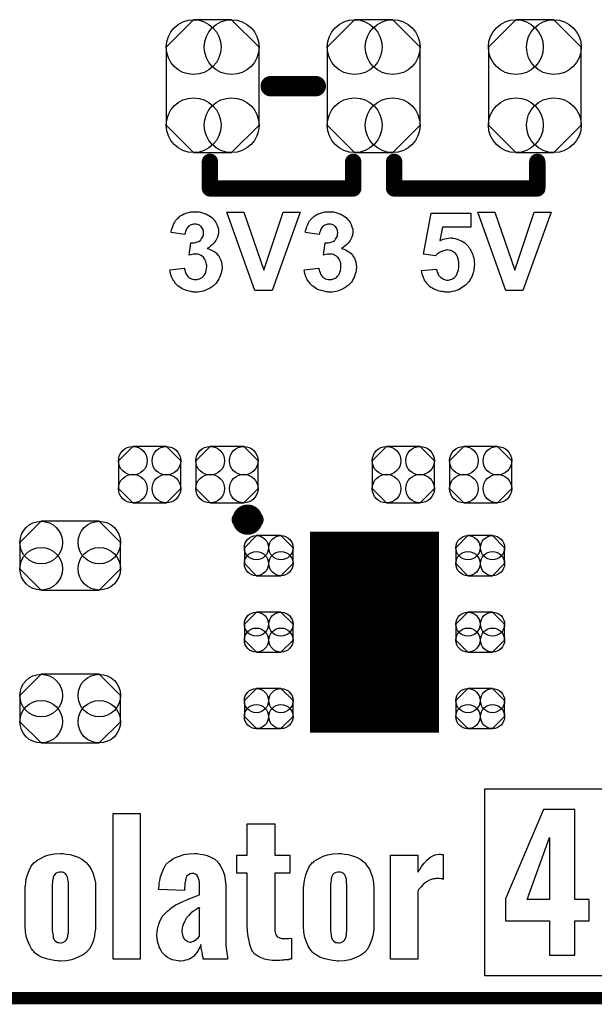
# Model space of a CAD drawing. Extents: x -0.07 to 0.95, y -0.15 to 2.1.
# Tile 2 of 14: x 0.28 to 0.56, y -0.15 to 0.33. Entities that reach past the tile are written whole.
import ezdxf

# ---------------------------------------------------------------- set-up
doc = ezdxf.new("R2010")
doc.units = 0
doc.layers.get('0').update_dxf_attribs({"linetype": 'CONTINUOUS'})
for name, color, linetype in [('gko', 6, 'CONTINUOUS'), ('gto', 2, 'CONTINUOUS'), ('gts', 1, 'CONTINUOUS')]:
    doc.layers.add(name, color=color, linetype=linetype)

# ---------------------------------------------------------------- blocks, each defined once
blk = doc.blocks.new('D10')
at = {"const_width": 0.005}
blk.add_lwpolyline([(-0.0025, 0, 1), (0.0025, 0, 1)], format="xyb", close=True, dxfattribs=at)
blk = doc.blocks.new('D84')
at = {"const_width": 0.00395}
blk.add_lwpolyline([(-0.001975, 0, 1), (0.001975, 0, 1)], format="xyb", close=True, dxfattribs=at)
blk = doc.blocks.new('D13')
at = {"const_width": 0.004}
blk.add_lwpolyline([(-0.002, 0, 1), (0.002, 0, 1)], format="xyb", close=True, dxfattribs=at)
blk = doc.blocks.new('D90')
blk.add_lwpolyline([(-0.0152, 0.0068), (-0.0152, -0.0068), (-0.0082, -0.0138), (0.0082, -0.0138), (0.0152, -0.0068), (0.0152, 0.0068), (0.0082, 0.0138), (-0.0082, 0.0138)], close=True)
for centre in [(-0.0082, 0.0068), (0.0082, 0.0068), (-0.0082, -0.0068), (0.0082, -0.0068)]:
    blk.add_circle(centre, 0.007)
blk = doc.blocks.new('D91')
blk.add_lwpolyline([(-0.0227, 0.0191), (-0.0227, -0.0191), (-0.0093, -0.0325), (0.0093, -0.0325), (0.0227, -0.0191), (0.0227, 0.0191), (0.0093, 0.0325), (-0.0093, 0.0325)], close=True)
for centre in [(-0.0093, 0.0191), (0.0093, 0.0191), (-0.0093, -0.0191), (0.0093, -0.0191)]:
    blk.add_circle(centre, 0.0134)
blk = doc.blocks.new('D94')
blk.add_lwpolyline([(-0.0142, -0.0168), (0.0142, -0.0168), (0.0246, -0.0064), (0.0246, 0.0064), (0.0142, 0.0168), (-0.0142, 0.0168), (-0.0246, 0.0064), (-0.0246, -0.0064)], close=True)
for centre in [(-0.0142, 0.0064), (0.0142, 0.0064), (-0.0142, -0.0064), (0.0142, -0.0064)]:
    blk.add_circle(centre, 0.0104)
blk = doc.blocks.new('D95')
blk.add_lwpolyline([(-0.006, -0.0098), (0.006, -0.0098), (0.0119, -0.0039), (0.0119, 0.0039), (0.006, 0.0098), (-0.006, 0.0098), (-0.0119, 0.0039), (-0.0119, -0.0039)], close=True)
for centre in [(-0.006, 0.0039), (0.006, 0.0039), (-0.006, -0.0039), (0.006, -0.0039)]:
    blk.add_circle(centre, 0.0059)
blk = doc.blocks.new('D82')
at = {"const_width": 0.0984}
blk.add_lwpolyline([(-0.0315, 0), (0.0315, 0)], dxfattribs=at)

msp = doc.modelspace()

# ---------------------------------------------------------------- linework, layer by layer
at = {"layer": 'gko', "color": 6, "const_width": 0.006}
msp.add_lwpolyline([(-0.05, -0.15), (0.85, -0.15)], dxfattribs=at)
at = {"layer": 'gto', "color": 2}
for points, const_width in [([(0.3993, 0.296), (0.4213, 0.296)], 0.01), ([(0.3696, 0.246), (0.3696, 0.259)], 0.008), ([(0.4396, 0.246), (0.4396, 0.259)], 0.008), ([(0.4596, 0.246), (0.4596, 0.259)], 0.008), ([(0.5296, 0.246), (0.5296, 0.259)], 0.008), ([(0.3696, 0.246), (0.4396, 0.246)], 0.008), ([(0.4596, 0.246), (0.5296, 0.246)], 0.008), ([(0.3841, 0.084), (0.3841, 0.084)], 0.007), ([(0.3919, 0.084), (0.3919, 0.084)], 0.007), ([(0.3919, 0.084), (0.3919, 0.084)], 0.007)]:
    msp.add_lwpolyline(points, dxfattribs=dict(at, const_width=const_width))
for points in [[(0.3633, 0.2346), (0.3638, 0.2345), (0.3643, 0.2345), (0.3649, 0.2344), (0.3655, 0.2342), (0.3669, 0.2338), (0.3676, 0.2335), (0.3684, 0.2331), (0.3691, 0.2327), (0.3698, 0.2323), (0.3705, 0.2317), (0.3711, 0.2311), (0.3711, 0.2311), (0.3712, 0.231), (0.3714, 0.2309), (0.3715, 0.2306), (0.372, 0.2301), (0.3725, 0.2293), (0.373, 0.2284), (0.3734, 0.2272), (0.3737, 0.226), (0.3738, 0.2254), (0.3738, 0.2247), (0.3738, 0.2247), (0.3738, 0.2245), (0.3738, 0.2243), (0.3737, 0.2239), (0.3736, 0.2235), (0.3735, 0.223), (0.3734, 0.2224), (0.3731, 0.2218), (0.3728, 0.2212), (0.3725, 0.2205), (0.372, 0.2199), (0.3715, 0.2192), (0.3708, 0.2185), (0.3701, 0.2179), (0.3693, 0.2173), (0.3683, 0.2166), (0.3683, 0.2166), (0.3684, 0.2166), (0.3686, 0.2166), (0.3688, 0.2165), (0.3694, 0.2163), (0.3701, 0.216), (0.371, 0.2155), (0.3719, 0.215), (0.3728, 0.2143), (0.3735, 0.2134), (0.3736, 0.2133), (0.3739, 0.213), (0.3741, 0.2125), (0.3745, 0.2118), (0.3749, 0.2109), (0.3752, 0.2099), (0.3754, 0.2088), (0.3755, 0.2075), (0.3755, 0.2074), (0.3755, 0.2073), (0.3755, 0.207), (0.3755, 0.2067), (0.3754, 0.2062), (0.3753, 0.2057), (0.3752, 0.2051), (0.3751, 0.2045), (0.3746, 0.2032), (0.3743, 0.2024), (0.374, 0.2017), (0.3735, 0.2009), (0.373, 0.2002), (0.3725, 0.1995), (0.3718, 0.1988), (0.3718, 0.1988), (0.3716, 0.1987), (0.3714, 0.1985), (0.3711, 0.1983), (0.3708, 0.198), (0.3704, 0.1977), (0.3698, 0.1974), (0.3693, 0.1971), (0.3686, 0.1967), (0.3679, 0.1964), (0.3671, 0.1961), (0.3664, 0.1958), (0.3655, 0.1956), (0.3646, 0.1954), (0.3636, 0.1953), (0.3626, 0.1953), (0.3621, 0.1953), (0.3617, 0.1953), (0.3613, 0.1954), (0.3608, 0.1954), (0.3602, 0.1956), (0.3595, 0.1957), (0.3582, 0.196), (0.3568, 0.1966), (0.356, 0.1969), (0.3553, 0.1973), (0.3546, 0.1978), (0.3539, 0.1983), (0.3539, 0.1983), (0.3538, 0.1984), (0.3536, 0.1986), (0.3534, 0.1988), (0.3531, 0.1991), (0.3528, 0.1995), (0.3525, 0.1999), (0.3522, 0.2004), (0.3518, 0.2009), (0.3514, 0.2015), (0.3508, 0.2028), (0.3503, 0.2044), (0.3501, 0.2052), (0.35, 0.2061), (0.3571, 0.207), (0.3571, 0.2069), (0.3571, 0.2069), (0.3572, 0.2065), (0.3573, 0.206), (0.3574, 0.2054), (0.3577, 0.2048), (0.358, 0.204), (0.3584, 0.2034), (0.3589, 0.2028), (0.359, 0.2027), (0.3592, 0.2025), (0.3595, 0.2023), (0.3599, 0.2021), (0.3605, 0.2018), (0.3611, 0.2016), (0.3618, 0.2014), (0.3625, 0.2014), (0.3627, 0.2014), (0.3629, 0.2014), (0.3633, 0.2015), (0.3639, 0.2016), (0.3645, 0.2018), (0.3651, 0.2021), (0.3658, 0.2025), (0.3664, 0.2031), (0.3664, 0.2032), (0.3666, 0.2034), (0.3669, 0.2038), (0.3672, 0.2043), (0.3675, 0.205), (0.3678, 0.2058), (0.3679, 0.2068), (0.368, 0.2078), (0.368, 0.2079), (0.368, 0.2079), (0.368, 0.2083), (0.3679, 0.2088), (0.3678, 0.2094), (0.3676, 0.2102), (0.3673, 0.2109), (0.3669, 0.2116), (0.3664, 0.2123), (0.3664, 0.2123), (0.3662, 0.2125), (0.3658, 0.2128), (0.3654, 0.2131), (0.3649, 0.2134), (0.3643, 0.2136), (0.3636, 0.2139), (0.3628, 0.2139), (0.3623, 0.2139), (0.3619, 0.2139), (0.3614, 0.2138), (0.3608, 0.2137), (0.3602, 0.2135), (0.3594, 0.2134), (0.3602, 0.2193), (0.3607, 0.2193), (0.3613, 0.2194), (0.3619, 0.2194), (0.3627, 0.2196), (0.3634, 0.2198), (0.3642, 0.2201), (0.3648, 0.2206), (0.3649, 0.2206), (0.3651, 0.2209), (0.3653, 0.2211), (0.3657, 0.2216), (0.3659, 0.2221), (0.3662, 0.2227), (0.3664, 0.2234), (0.3664, 0.2243), (0.3664, 0.2244), (0.3664, 0.2246), (0.3664, 0.2249), (0.3663, 0.2254), (0.3662, 0.2259), (0.3659, 0.2264), (0.3657, 0.2269), (0.3653, 0.2274), (0.3652, 0.2274), (0.365, 0.2275), (0.3648, 0.2277), (0.3644, 0.228), (0.364, 0.2281), (0.3635, 0.2284), (0.3628, 0.2285), (0.3622, 0.2285), (0.3618, 0.2285), (0.3615, 0.2285), (0.361, 0.2284), (0.3605, 0.2282), (0.36, 0.228), (0.3594, 0.2276), (0.3589, 0.2272), (0.3589, 0.2271), (0.3587, 0.227), (0.3585, 0.2266), (0.3582, 0.2262), (0.3579, 0.2257), (0.3577, 0.225), (0.3575, 0.2243), (0.3573, 0.2234), (0.3506, 0.2245), (0.3506, 0.2245), (0.3506, 0.2246), (0.3506, 0.2248), (0.3507, 0.2251), (0.3508, 0.2257), (0.3511, 0.2265), (0.3514, 0.2274), (0.3517, 0.2284), (0.3522, 0.2292), (0.3527, 0.2301), (0.3527, 0.2302), (0.3529, 0.2304), (0.3533, 0.2308), (0.3537, 0.2313), (0.3543, 0.2318), (0.3549, 0.2324), (0.3558, 0.2329), (0.3567, 0.2334), (0.3567, 0.2334), (0.3568, 0.2335), (0.3571, 0.2336), (0.3577, 0.2338), (0.3583, 0.234), (0.3592, 0.2342), (0.3602, 0.2345), (0.3612, 0.2346), (0.3624, 0.2346), (0.3629, 0.2346), (0.3633, 0.2346)], [(0.4, 0.196), (0.3916, 0.196), (0.3779, 0.2344), (0.3862, 0.2344), (0.396, 0.206), (0.4054, 0.2344), (0.4137, 0.2344), (0.4, 0.196)], [(0.4289, 0.2346), (0.4294, 0.2345), (0.4299, 0.2345), (0.4305, 0.2344), (0.4311, 0.2342), (0.4325, 0.2338), (0.4333, 0.2335), (0.434, 0.2331), (0.4347, 0.2327), (0.4354, 0.2323), (0.4361, 0.2317), (0.4367, 0.2311), (0.4368, 0.2311), (0.4369, 0.231), (0.437, 0.2309), (0.4372, 0.2306), (0.4376, 0.2301), (0.4381, 0.2293), (0.4386, 0.2284), (0.439, 0.2272), (0.4394, 0.226), (0.4394, 0.2254), (0.4395, 0.2247), (0.4395, 0.2247), (0.4395, 0.2245), (0.4394, 0.2243), (0.4394, 0.2239), (0.4393, 0.2235), (0.4392, 0.223), (0.439, 0.2224), (0.4388, 0.2218), (0.4385, 0.2212), (0.4381, 0.2205), (0.4377, 0.2199), (0.4371, 0.2192), (0.4365, 0.2185), (0.4357, 0.2179), (0.4349, 0.2173), (0.4339, 0.2166), (0.434, 0.2166), (0.4341, 0.2166), (0.4342, 0.2166), (0.4345, 0.2165), (0.4351, 0.2163), (0.4358, 0.216), (0.4366, 0.2155), (0.4375, 0.215), (0.4384, 0.2143), (0.4392, 0.2134), (0.4393, 0.2133), (0.4395, 0.213), (0.4398, 0.2125), (0.4402, 0.2118), (0.4406, 0.2109), (0.4409, 0.2099), (0.4411, 0.2088), (0.4412, 0.2075), (0.4412, 0.2074), (0.4412, 0.2073), (0.4412, 0.207), (0.4411, 0.2067), (0.4411, 0.2062), (0.441, 0.2057), (0.4409, 0.2051), (0.4407, 0.2045), (0.4403, 0.2032), (0.44, 0.2024), (0.4396, 0.2017), (0.4392, 0.2009), (0.4387, 0.2002), (0.4381, 0.1995), (0.4375, 0.1988), (0.4374, 0.1988), (0.4373, 0.1987), (0.4371, 0.1985), (0.4368, 0.1983), (0.4364, 0.198), (0.436, 0.1977), (0.4355, 0.1974), (0.4349, 0.1971), (0.4343, 0.1967), (0.4336, 0.1964), (0.4328, 0.1961), (0.432, 0.1958), (0.4311, 0.1956), (0.4303, 0.1954), (0.4293, 0.1953), (0.4283, 0.1953), (0.4278, 0.1953), (0.4274, 0.1953), (0.4269, 0.1954), (0.4264, 0.1954), (0.4259, 0.1956), (0.4252, 0.1957), (0.4239, 0.196), (0.4224, 0.1966), (0.4217, 0.1969), (0.421, 0.1973), (0.4203, 0.1978), (0.4196, 0.1983), (0.4195, 0.1983), (0.4194, 0.1984), (0.4193, 0.1986), (0.419, 0.1988), (0.4188, 0.1991), (0.4185, 0.1995), (0.4182, 0.1999), (0.4178, 0.2004), (0.4175, 0.2009), (0.4171, 0.2015), (0.4165, 0.2028), (0.416, 0.2044), (0.4158, 0.2052), (0.4157, 0.2061), (0.4228, 0.207), (0.4228, 0.2069), (0.4228, 0.2069), (0.4228, 0.2065), (0.4229, 0.206), (0.4231, 0.2054), (0.4234, 0.2048), (0.4236, 0.204), (0.4241, 0.2034), (0.4246, 0.2028), (0.4246, 0.2027), (0.4249, 0.2025), (0.4252, 0.2023), (0.4256, 0.2021), (0.4261, 0.2018), (0.4268, 0.2016), (0.4274, 0.2014), (0.4282, 0.2014), (0.4283, 0.2014), (0.4286, 0.2014), (0.429, 0.2015), (0.4295, 0.2016), (0.4301, 0.2018), (0.4308, 0.2021), (0.4314, 0.2025), (0.432, 0.2031), (0.4321, 0.2032), (0.4323, 0.2034), (0.4325, 0.2038), (0.4329, 0.2043), (0.4331, 0.205), (0.4334, 0.2058), (0.4336, 0.2068), (0.4336, 0.2078), (0.4336, 0.2079), (0.4336, 0.2079), (0.4336, 0.2083), (0.4336, 0.2088), (0.4335, 0.2094), (0.4333, 0.2102), (0.433, 0.2109), (0.4326, 0.2116), (0.4321, 0.2123), (0.432, 0.2123), (0.4318, 0.2125), (0.4315, 0.2128), (0.4311, 0.2131), (0.4305, 0.2134), (0.4299, 0.2136), (0.4293, 0.2139), (0.4285, 0.2139), (0.4279, 0.2139), (0.4275, 0.2139), (0.427, 0.2138), (0.4264, 0.2137), (0.4258, 0.2135), (0.4251, 0.2134), (0.4259, 0.2193), (0.4264, 0.2193), (0.4269, 0.2194), (0.4276, 0.2194), (0.4283, 0.2196), (0.4291, 0.2198), (0.4298, 0.2201), (0.4305, 0.2206), (0.4305, 0.2206), (0.4308, 0.2209), (0.431, 0.2211), (0.4313, 0.2216), (0.4316, 0.2221), (0.4319, 0.2227), (0.432, 0.2234), (0.4321, 0.2243), (0.4321, 0.2244), (0.4321, 0.2246), (0.432, 0.2249), (0.4319, 0.2254), (0.4318, 0.2259), (0.4316, 0.2264), (0.4313, 0.2269), (0.4309, 0.2274), (0.4309, 0.2274), (0.4307, 0.2275), (0.4305, 0.2277), (0.4301, 0.228), (0.4296, 0.2281), (0.4291, 0.2284), (0.4285, 0.2285), (0.4278, 0.2285), (0.4275, 0.2285), (0.4271, 0.2285), (0.4267, 0.2284), (0.4262, 0.2282), (0.4256, 0.228), (0.4251, 0.2276), (0.4246, 0.2272), (0.4245, 0.2271), (0.4244, 0.227), (0.4241, 0.2266), (0.4239, 0.2262), (0.4236, 0.2257), (0.4234, 0.225), (0.4231, 0.2243), (0.423, 0.2234), (0.4162, 0.2245), (0.4162, 0.2245), (0.4163, 0.2246), (0.4163, 0.2248), (0.4163, 0.2251), (0.4165, 0.2257), (0.4167, 0.2265), (0.417, 0.2274), (0.4174, 0.2284), (0.4178, 0.2292), (0.4183, 0.2301), (0.4184, 0.2302), (0.4186, 0.2304), (0.4189, 0.2308), (0.4194, 0.2313), (0.4199, 0.2318), (0.4206, 0.2324), (0.4214, 0.2329), (0.4223, 0.2334), (0.4224, 0.2334), (0.4224, 0.2335), (0.4228, 0.2336), (0.4233, 0.2338), (0.424, 0.234), (0.4248, 0.2342), (0.4258, 0.2345), (0.4269, 0.2346), (0.428, 0.2346), (0.4285, 0.2346), (0.4289, 0.2346)], [(0.4971, 0.227), (0.4832, 0.227), (0.482, 0.2205), (0.4821, 0.2205), (0.4822, 0.2205), (0.4825, 0.2207), (0.483, 0.2209), (0.4836, 0.2211), (0.4844, 0.2214), (0.4852, 0.2215), (0.4862, 0.2217), (0.4871, 0.2218), (0.4876, 0.2218), (0.4879, 0.2217), (0.4883, 0.2216), (0.4888, 0.2216), (0.4894, 0.2215), (0.49, 0.2213), (0.4913, 0.2209), (0.492, 0.2206), (0.4926, 0.2203), (0.4934, 0.2198), (0.4941, 0.2193), (0.4948, 0.2188), (0.4954, 0.2181), (0.4955, 0.2181), (0.4956, 0.218), (0.4958, 0.2178), (0.496, 0.2175), (0.4962, 0.2171), (0.4965, 0.2167), (0.4968, 0.2162), (0.4971, 0.2156), (0.4975, 0.215), (0.4978, 0.2143), (0.4981, 0.2135), (0.4983, 0.2128), (0.4985, 0.2119), (0.4987, 0.2109), (0.4988, 0.2099), (0.4989, 0.2089), (0.4989, 0.2088), (0.4989, 0.2087), (0.4989, 0.2084), (0.4988, 0.2081), (0.4988, 0.2077), (0.4987, 0.2072), (0.4986, 0.2066), (0.4985, 0.206), (0.4982, 0.2047), (0.4977, 0.2033), (0.4974, 0.2025), (0.497, 0.2018), (0.4966, 0.201), (0.4961, 0.2003), (0.496, 0.2003), (0.4959, 0.2001), (0.4957, 0.1999), (0.4954, 0.1996), (0.495, 0.1992), (0.4945, 0.1987), (0.494, 0.1983), (0.4934, 0.1978), (0.4926, 0.1973), (0.4919, 0.1969), (0.491, 0.1964), (0.4901, 0.1961), (0.4891, 0.1957), (0.488, 0.1955), (0.4869, 0.1953), (0.4857, 0.1953), (0.4852, 0.1953), (0.4848, 0.1953), (0.4843, 0.1954), (0.4838, 0.1954), (0.4832, 0.1955), (0.4825, 0.1956), (0.4812, 0.1959), (0.4797, 0.1965), (0.479, 0.1968), (0.4783, 0.1972), (0.4776, 0.1976), (0.4769, 0.1981), (0.4769, 0.1982), (0.4768, 0.1982), (0.4766, 0.1984), (0.4764, 0.1986), (0.4762, 0.1989), (0.4758, 0.1993), (0.4756, 0.1997), (0.4752, 0.2001), (0.4748, 0.2007), (0.4745, 0.2012), (0.4739, 0.2025), (0.4733, 0.204), (0.4732, 0.2049), (0.473, 0.2058), (0.4803, 0.2065), (0.4803, 0.2064), (0.4804, 0.2062), (0.4805, 0.2057), (0.4807, 0.2051), (0.4809, 0.2045), (0.4812, 0.2038), (0.4817, 0.2032), (0.4822, 0.2026), (0.4822, 0.2025), (0.4824, 0.2024), (0.4828, 0.2022), (0.4832, 0.2019), (0.4837, 0.2016), (0.4843, 0.2014), (0.485, 0.2012), (0.4858, 0.2012), (0.4859, 0.2012), (0.4862, 0.2012), (0.4866, 0.2013), (0.4872, 0.2014), (0.4878, 0.2016), (0.4884, 0.2019), (0.4891, 0.2024), (0.4897, 0.203), (0.4898, 0.2032), (0.49, 0.2034), (0.4902, 0.2038), (0.4905, 0.2045), (0.4908, 0.2053), (0.4911, 0.2062), (0.4913, 0.2074), (0.4913, 0.2087), (0.4913, 0.2088), (0.4913, 0.2089), (0.4913, 0.209), (0.4913, 0.2093), (0.4913, 0.2099), (0.4911, 0.2107), (0.4909, 0.2116), (0.4906, 0.2125), (0.4903, 0.2133), (0.4897, 0.214), (0.4897, 0.2141), (0.4894, 0.2143), (0.489, 0.2146), (0.4886, 0.215), (0.488, 0.2153), (0.4873, 0.2156), (0.4864, 0.2158), (0.4855, 0.2159), (0.4852, 0.2159), (0.485, 0.2158), (0.4844, 0.2157), (0.4837, 0.2155), (0.4828, 0.2152), (0.4818, 0.2147), (0.4813, 0.2144), (0.4808, 0.214), (0.4803, 0.2135), (0.4798, 0.213), (0.4739, 0.2139), (0.4777, 0.2339), (0.4971, 0.2339), (0.4971, 0.227)], [(0.5226, 0.196), (0.5142, 0.196), (0.5005, 0.2344), (0.5089, 0.2344), (0.5186, 0.206), (0.528, 0.2344), (0.5363, 0.2344), (0.5226, 0.196)], [(0.5649, -0.139), (0.504, -0.139), (0.504, -0.0477), (0.5649, -0.0477), (0.5649, -0.139)], [(0.5479, -0.0577), (0.5326, -0.0577), (0.514, -0.1014), (0.514, -0.1122), (0.5355, -0.1122), (0.5355, -0.129), (0.5479, -0.129), (0.5479, -0.1122), (0.5549, -0.1122), (0.5549, -0.1018), (0.5479, -0.1018), (0.5479, -0.0577)], [(0.3355, -0.131), (0.3223, -0.131), (0.3223, -0.0597), (0.3355, -0.0597), (0.3355, -0.131)], [(0.4013, -0.0801), (0.4086, -0.0801), (0.4086, -0.0888), (0.4013, -0.0888), (0.4013, -0.1165), (0.4013, -0.1166), (0.4013, -0.1169), (0.4014, -0.1177), (0.4018, -0.119), (0.4025, -0.1199), (0.4028, -0.1201), (0.4035, -0.1203), (0.4046, -0.1208), (0.4063, -0.1209), (0.4073, -0.1209), (0.4082, -0.1208), (0.4095, -0.1206), (0.4095, -0.131), (0.4085, -0.131), (0.408, -0.1312), (0.4073, -0.1312), (0.4064, -0.1313), (0.406, -0.1313), (0.4055, -0.1314), (0.4048, -0.1314), (0.4038, -0.1316), (0.4, -0.1316), (0.3991, -0.1314), (0.3978, -0.1313), (0.3963, -0.1309), (0.3946, -0.1303), (0.393, -0.1295), (0.3916, -0.1284), (0.3903, -0.127), (0.3902, -0.1267), (0.3899, -0.1262), (0.3895, -0.1252), (0.3891, -0.1238), (0.3887, -0.122), (0.3882, -0.1198), (0.388, -0.1173), (0.3878, -0.1145), (0.3878, -0.0888), (0.3827, -0.0888), (0.3827, -0.0801), (0.3878, -0.0801), (0.3878, -0.0648), (0.4013, -0.0648), (0.4013, -0.0801)], [(0.5355, -0.1018), (0.5247, -0.1018), (0.5355, -0.0715), (0.5355, -0.1018)], [(0.2993, -0.0795), (0.3012, -0.0798), (0.3032, -0.0804), (0.3052, -0.0811), (0.3073, -0.0822), (0.3091, -0.0837), (0.3093, -0.0838), (0.3098, -0.0845), (0.3105, -0.0855), (0.3115, -0.0869), (0.3123, -0.0887), (0.313, -0.0909), (0.3136, -0.0936), (0.3137, -0.0965), (0.3137, -0.1148), (0.3137, -0.1149), (0.3137, -0.1152), (0.3137, -0.1156), (0.3137, -0.1162), (0.3134, -0.1177), (0.3131, -0.1195), (0.3126, -0.1216), (0.3118, -0.1237), (0.3107, -0.1258), (0.3091, -0.1276), (0.309, -0.1277), (0.3083, -0.1283), (0.3073, -0.1289), (0.3059, -0.1296), (0.3041, -0.1305), (0.3019, -0.1312), (0.2994, -0.1317), (0.2965, -0.1319), (0.2957, -0.1319), (0.2951, -0.1317), (0.2936, -0.1316), (0.2918, -0.1313), (0.2897, -0.1308), (0.2876, -0.1301), (0.2855, -0.1289), (0.2837, -0.1276), (0.2836, -0.1273), (0.283, -0.1267), (0.2823, -0.1258), (0.2815, -0.1242), (0.2807, -0.1224), (0.28, -0.1203), (0.2794, -0.1177), (0.2793, -0.1148), (0.2793, -0.0965), (0.2793, -0.0963), (0.2793, -0.0961), (0.2793, -0.0956), (0.2794, -0.0951), (0.2796, -0.0936), (0.2798, -0.0917), (0.2804, -0.0897), (0.2812, -0.0876), (0.2822, -0.0855), (0.2837, -0.0837), (0.284, -0.0836), (0.2846, -0.083), (0.2855, -0.0823), (0.2871, -0.0815), (0.2889, -0.0806), (0.2909, -0.0799), (0.2936, -0.0794), (0.2965, -0.0793), (0.2979, -0.0793), (0.2993, -0.0795)], [(0.3648, -0.0795), (0.3663, -0.0798), (0.3683, -0.0802), (0.3701, -0.0811), (0.3719, -0.082), (0.3734, -0.0834), (0.3735, -0.0836), (0.3739, -0.0841), (0.3746, -0.0851), (0.3753, -0.0863), (0.376, -0.088), (0.3767, -0.0899), (0.3771, -0.0923), (0.3773, -0.0948), (0.3773, -0.1185), (0.3773, -0.1188), (0.3773, -0.1194), (0.3773, -0.1202), (0.3773, -0.1215), (0.3774, -0.1227), (0.3774, -0.1241), (0.3777, -0.1269), (0.3777, -0.127), (0.3778, -0.1274), (0.3778, -0.128), (0.378, -0.1287), (0.3781, -0.1301), (0.3781, -0.1306), (0.3781, -0.131), (0.3663, -0.131), (0.3663, -0.1309), (0.3662, -0.1306), (0.3662, -0.1299), (0.366, -0.1292), (0.3659, -0.1281), (0.3656, -0.1269), (0.3653, -0.1255), (0.3651, -0.1238), (0.3651, -0.1239), (0.3649, -0.1244), (0.3646, -0.1251), (0.3642, -0.1259), (0.3638, -0.1267), (0.3631, -0.1277), (0.3624, -0.1287), (0.3615, -0.1296), (0.3613, -0.1298), (0.361, -0.1299), (0.3605, -0.1303), (0.3598, -0.1308), (0.3588, -0.1312), (0.3577, -0.1314), (0.3566, -0.1317), (0.3552, -0.1319), (0.3547, -0.1319), (0.354, -0.1317), (0.3531, -0.1316), (0.3512, -0.1312), (0.3501, -0.1308), (0.3491, -0.1302), (0.349, -0.1301), (0.3487, -0.1299), (0.3481, -0.1295), (0.3476, -0.1289), (0.3463, -0.1276), (0.3451, -0.1256), (0.3451, -0.1255), (0.3448, -0.1251), (0.3447, -0.1245), (0.3444, -0.1238), (0.3441, -0.1228), (0.344, -0.1219), (0.3437, -0.1196), (0.3437, -0.1194), (0.3437, -0.1187), (0.3438, -0.1177), (0.344, -0.1163), (0.3442, -0.1149), (0.3448, -0.1133), (0.3454, -0.1117), (0.3462, -0.1103), (0.3463, -0.1102), (0.3466, -0.1098), (0.3472, -0.1091), (0.348, -0.1083), (0.3488, -0.1074), (0.3499, -0.1065), (0.3512, -0.1055), (0.3524, -0.1047), (0.3526, -0.1045), (0.3531, -0.1042), (0.354, -0.1038), (0.3551, -0.1034), (0.3563, -0.1027), (0.358, -0.102), (0.3598, -0.1013), (0.3619, -0.1005), (0.3645, -0.0995), (0.3645, -0.0947), (0.3645, -0.0945), (0.3645, -0.0942), (0.3645, -0.0937), (0.3644, -0.0931), (0.3642, -0.0919), (0.3637, -0.0906), (0.3637, -0.0905), (0.3635, -0.0904), (0.3631, -0.0898), (0.3623, -0.0894), (0.3617, -0.0891), (0.3608, -0.0891), (0.3599, -0.0892), (0.3591, -0.0897), (0.3583, -0.0904), (0.3581, -0.0906), (0.3578, -0.0913), (0.3576, -0.0924), (0.3573, -0.094), (0.3571, -0.0974), (0.3445, -0.0969), (0.3447, -0.0952), (0.3447, -0.0951), (0.3447, -0.0948), (0.3448, -0.0944), (0.3448, -0.0938), (0.3451, -0.0924), (0.3455, -0.0906), (0.3462, -0.0886), (0.347, -0.0866), (0.3481, -0.0847), (0.3497, -0.0831), (0.3499, -0.083), (0.3505, -0.0826), (0.3515, -0.0819), (0.3528, -0.0812), (0.3547, -0.0805), (0.3569, -0.0798), (0.3594, -0.0794), (0.3621, -0.0793), (0.3634, -0.0793), (0.3648, -0.0795)], [(0.4353, -0.0795), (0.4372, -0.0798), (0.4392, -0.0804), (0.4413, -0.0811), (0.4433, -0.0822), (0.4451, -0.0837), (0.4453, -0.0838), (0.4458, -0.0845), (0.4465, -0.0855), (0.4475, -0.0869), (0.4483, -0.0887), (0.449, -0.0909), (0.4496, -0.0936), (0.4497, -0.0965), (0.4497, -0.1148), (0.4497, -0.1149), (0.4497, -0.1152), (0.4497, -0.1156), (0.4497, -0.1162), (0.4495, -0.1177), (0.4492, -0.1195), (0.4486, -0.1216), (0.4478, -0.1237), (0.4467, -0.1258), (0.4451, -0.1276), (0.445, -0.1277), (0.4443, -0.1283), (0.4433, -0.1289), (0.442, -0.1296), (0.4402, -0.1305), (0.4379, -0.1312), (0.4354, -0.1317), (0.4325, -0.1319), (0.4317, -0.1319), (0.4311, -0.1317), (0.4296, -0.1316), (0.4278, -0.1313), (0.4257, -0.1308), (0.4236, -0.1301), (0.4216, -0.1289), (0.4197, -0.1276), (0.4196, -0.1273), (0.4191, -0.1267), (0.4184, -0.1258), (0.4175, -0.1242), (0.4167, -0.1224), (0.416, -0.1203), (0.4154, -0.1177), (0.4153, -0.1148), (0.4153, -0.0965), (0.4153, -0.0963), (0.4153, -0.0961), (0.4153, -0.0956), (0.4154, -0.0951), (0.4156, -0.0936), (0.4159, -0.0917), (0.4164, -0.0897), (0.4172, -0.0876), (0.4182, -0.0855), (0.4197, -0.0837), (0.42, -0.0836), (0.4206, -0.083), (0.4216, -0.0823), (0.4231, -0.0815), (0.4249, -0.0806), (0.427, -0.0799), (0.4296, -0.0794), (0.4325, -0.0793), (0.4339, -0.0793), (0.4353, -0.0795)], [(0.4828, -0.0797), (0.4836, -0.0798), (0.4836, -0.0919), (0.4835, -0.0919), (0.4833, -0.0917), (0.4826, -0.0916), (0.4817, -0.0915), (0.4801, -0.0915), (0.4796, -0.0916), (0.4789, -0.0917), (0.4772, -0.0922), (0.4754, -0.0931), (0.4753, -0.0931), (0.475, -0.0934), (0.4746, -0.0937), (0.474, -0.0942), (0.4735, -0.0948), (0.4728, -0.0956), (0.4719, -0.0965), (0.4712, -0.0976), (0.4712, -0.131), (0.4579, -0.131), (0.4579, -0.0801), (0.4712, -0.0801), (0.4712, -0.0883), (0.4715, -0.088), (0.4717, -0.0876), (0.4721, -0.087), (0.473, -0.0856), (0.4743, -0.084), (0.4758, -0.0823), (0.4776, -0.0809), (0.4786, -0.0804), (0.4796, -0.0799), (0.4805, -0.0797), (0.4817, -0.0795), (0.4822, -0.0795), (0.4828, -0.0797)], [(0.2965, -0.0883), (0.2961, -0.0883), (0.2952, -0.0886), (0.2941, -0.0891), (0.2937, -0.0895), (0.2933, -0.0902), (0.2933, -0.0904), (0.2932, -0.0905), (0.293, -0.0909), (0.2929, -0.0916), (0.2927, -0.0923), (0.2926, -0.0933), (0.2925, -0.0944), (0.2925, -0.0956), (0.2925, -0.1158), (0.2925, -0.1159), (0.2925, -0.1163), (0.2925, -0.117), (0.2926, -0.1177), (0.2929, -0.1195), (0.293, -0.1203), (0.2933, -0.1212), (0.2933, -0.1213), (0.2934, -0.1215), (0.294, -0.122), (0.295, -0.1227), (0.2957, -0.1228), (0.2965, -0.123), (0.2969, -0.123), (0.2977, -0.1227), (0.2989, -0.1221), (0.2993, -0.1217), (0.2997, -0.1212), (0.2997, -0.121), (0.2998, -0.1209), (0.3, -0.1203), (0.3001, -0.1198), (0.3002, -0.1191), (0.3004, -0.1181), (0.3005, -0.117), (0.3005, -0.1158), (0.3005, -0.0956), (0.3005, -0.0955), (0.3005, -0.0951), (0.3005, -0.0944), (0.3004, -0.0936), (0.3002, -0.0919), (0.3, -0.0909), (0.2997, -0.0902), (0.2997, -0.0901), (0.2995, -0.0899), (0.299, -0.0892), (0.298, -0.0886), (0.2973, -0.0884), (0.2965, -0.0883)], [(0.4325, -0.0883), (0.4321, -0.0883), (0.4313, -0.0886), (0.4302, -0.0891), (0.4297, -0.0895), (0.4293, -0.0902), (0.4293, -0.0904), (0.4292, -0.0905), (0.429, -0.0909), (0.4289, -0.0916), (0.4288, -0.0923), (0.4286, -0.0933), (0.4285, -0.0944), (0.4285, -0.0956), (0.4285, -0.1158), (0.4285, -0.1159), (0.4285, -0.1163), (0.4285, -0.117), (0.4286, -0.1177), (0.4289, -0.1195), (0.429, -0.1203), (0.4293, -0.1212), (0.4293, -0.1213), (0.4295, -0.1215), (0.43, -0.122), (0.431, -0.1227), (0.4317, -0.1228), (0.4325, -0.123), (0.4329, -0.123), (0.4338, -0.1227), (0.4349, -0.1221), (0.4353, -0.1217), (0.4357, -0.1212), (0.4357, -0.121), (0.4358, -0.1209), (0.436, -0.1203), (0.4361, -0.1198), (0.4363, -0.1191), (0.4364, -0.1181), (0.4365, -0.117), (0.4365, -0.1158), (0.4365, -0.0956), (0.4365, -0.0955), (0.4365, -0.0951), (0.4365, -0.0944), (0.4364, -0.0936), (0.4363, -0.0919), (0.436, -0.0909), (0.4357, -0.0902), (0.4357, -0.0901), (0.4356, -0.0899), (0.435, -0.0892), (0.434, -0.0886), (0.4333, -0.0884), (0.4325, -0.0883)], [(0.3645, -0.1056), (0.3644, -0.1058), (0.364, -0.1059), (0.3633, -0.1063), (0.3623, -0.1069), (0.3613, -0.1076), (0.3603, -0.1085), (0.3592, -0.1095), (0.3583, -0.1106), (0.3581, -0.1108), (0.3578, -0.1112), (0.3576, -0.1117), (0.3571, -0.1126), (0.3566, -0.1135), (0.3563, -0.1145), (0.356, -0.1156), (0.3559, -0.1169), (0.3559, -0.117), (0.3559, -0.1173), (0.3559, -0.1178), (0.356, -0.1184), (0.3563, -0.1198), (0.357, -0.121), (0.3571, -0.1213), (0.3578, -0.1217), (0.3587, -0.1223), (0.3592, -0.1224), (0.3599, -0.1226), (0.3602, -0.1226), (0.3608, -0.1224), (0.3615, -0.1221), (0.3624, -0.1217), (0.3627, -0.1216), (0.3631, -0.121), (0.3638, -0.1205), (0.3645, -0.1196), (0.3645, -0.1056)]]:
    msp.add_lwpolyline(points, dxfattribs=at)
at = {"layer": 'gto', "color": 2, "const_width": 0.007}
for points in [[(0.3919, 0.084, 1), (0.3841, 0.084)], [(0.3841, 0.084, 1), (0.3919, 0.084)]]:
    msp.add_lwpolyline(points, format="xyb", dxfattribs=at)

# ---------------------------------------------------------------- block references
at = {"layer": 'gto'}
for name, p in [('D10', (0.3993, 0.296)), ('D10', (0.4213, 0.296)), ('D13', (0.3696, 0.259)), ('D13', (0.4396, 0.259)), ('D13', (0.4596, 0.259)), ('D13', (0.5296, 0.259)), ('D13', (0.3696, 0.246)), ('D13', (0.3696, 0.246)), ('D13', (0.4396, 0.246)), ('D13', (0.4396, 0.246)), ('D13', (0.4596, 0.246)), ('D13', (0.4596, 0.246)), ('D13', (0.5296, 0.246)), ('D84', (0.3841, 0.084)), ('D84', (0.3841, 0.084)), ('D84', (0.3919, 0.084)), ('D84', (0.3919, 0.084)), ('D84', (0.3919, 0.084)), ('D84', (0.3919, 0.084))]:
    msp.add_blockref(name, p, dxfattribs=at)
at = {"layer": 'gts'}
for name, p in [('D91', (0.3709, 0.296)), ('D91', (0.4496, 0.296)), ('D91', (0.5284, 0.296)), ('D90', (0.3401, 0.106)), ('D90', (0.3779, 0.106)), ('D90', (0.4641, 0.106)), ('D90', (0.5019, 0.106)), ('D94', (0.3013, 0.0664)), ('D82', (0.45, 0.029)), ('D95', (0.3983, 0.0664)), ('D95', (0.5017, 0.0664)), ('D95', (0.3983, 0.029)), ('D95', (0.5017, 0.029)), ('D94', (0.3013, -0.0084)), ('D95', (0.3983, -0.0084)), ('D95', (0.5017, -0.0084))]:
    msp.add_blockref(name, p, dxfattribs=at)

doc.saveas('drawing.dxf')
